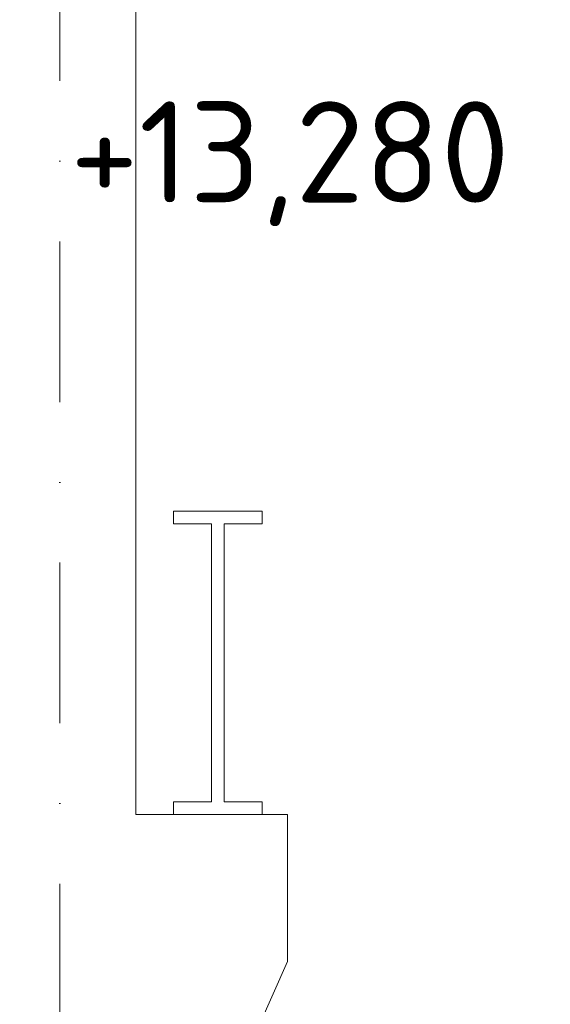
# Model space of a CAD drawing. Header units: millimetres. Extents: x -746391 to 410178, y -169697 to 100555.
# Tile 168 of 179: x 371469 to 373567, y -159378 to -155485. Entities that reach past the tile are written whole.
import ezdxf
from ezdxf.enums import TextEntityAlignment as Align

# ---------------------------------------------------------------- set-up
doc = ezdxf.new("R2010")
doc.units = ezdxf.units.MM
doc.linetypes.add('CENTERX2', pattern=[101.6, 63.5, -12.7, 12.7, -12.7])
doc.linetypes.add('DASHDOT', pattern=[25.4, 12.7, -6.35, 0, -6.35])
doc.layers.get('0').update_dxf_attribs({"color": 9})
for name, color, linetype, lineweight in [('A99_N_koty-200-vysk', 9, 'Continuous', 9), ('A99_S_kce-pohl', 9, 'Continuous', 5), ('A99_S_kce-rez-sil', 9, 'Continuous', 15), ('A99_S_osy', 9, 'CENTERX2', 5)]:
    doc.layers.add(name, color=color, linetype=linetype, lineweight=lineweight)
doc.styles.add('A99_kota', font='isocpeur.ttf', dxfattribs={"height": 2})

# ---------------------------------------------------------------- blocks, each defined once
blk = doc.blocks.new('*U27')
at = {"color": 0, "linetype": 'ByBlock', "lineweight": -2}
blk.add_line((-3, 0), (7, 0), dxfattribs=at)
for points in [[(-1.75, -1.75), (0, 0), (1.75, -1.75)], [(0, 0), (0, -5), (0, -5), (9.7, -5)]]:
    blk.add_lwpolyline(points, dxfattribs=at)
at = {"color": 0, "linetype": 'ByBlock', "lineweight": -2, "style": 'A99_kota'}
for tag, p in [('VYSKA', (9.2, -2.25)), ('POPIS', (9.2, -5.5))]:
    blk.add_attdef(tag, text='', height=2, dxfattribs=at).set_placement(p, align=Align.TOP_RIGHT)

msp = doc.modelspace()

# ---------------------------------------------------------------- linework, layer by layer
at = {"layer": 'A99_S_kce-pohl'}
for p, q in [((371927.5, -158627.5), (371927.5, -153908)), ((372527.5, -158627.5), (371927.5, -158627.5)), ((372527.5, -158627.5), (372527.5, -159207.9)), ((372377.5, -159547.5), (372527.5, -159207.9))]:
    msp.add_line(p, q, dxfattribs=at)
at = {"layer": 'A99_S_kce-rez-sil', "linetype": 'Continuous'}
for p, q in [((372427.5, -157427.5), (372077.5, -157427.5)), ((372077.5, -157427.5), (372077.5, -157477.5)), ((372427.5, -157427.5), (372427.5, -157477.5)), ((372077.5, -157477.5), (372227.5, -157477.5)), ((372227.5, -157477.5), (372227.5, -158577.5)), ((372427.5, -157477.5), (372277.5, -157477.5)), ((372277.5, -157477.5), (372277.5, -158577.5)), ((372077.5, -158627.5), (372077.5, -158577.5)), ((372077.5, -158577.5), (372227.5, -158577.5)), ((372427.5, -158577.5), (372277.5, -158577.5)), ((372427.5, -158627.5), (372427.5, -158577.5)), ((372427.5, -158627.5), (372077.5, -158627.5))]:
    msp.add_line(p, q, dxfattribs=at)
at = {"layer": 'A99_S_osy', "linetype": 'DASHDOT', "lineweight": 5, "ltscale": 50}
msp.add_lwpolyline([(371627.5, -169697.3), (371627.5, -149677.3)], dxfattribs=at)

# ---------------------------------------------------------------- block references
at = {"layer": 'A99_N_koty-200-vysk', "lineweight": 5}
ref = msp.add_blockref('*U27', (371627.5, -153132.5), dxfattribs=dict(at, xscale=200, yscale=200, zscale=200))
ref.add_attrib('VYSKA', '+13,280', dxfattribs={"layer": '0', "color": 0, "linetype": 'ByBlock', "lineweight": -2, "height": 400, "style": 'A99_kota'}).set_placement((373407.6, -155807.5), align=Align.TOP_RIGHT)

doc.saveas('drawing.dxf')
